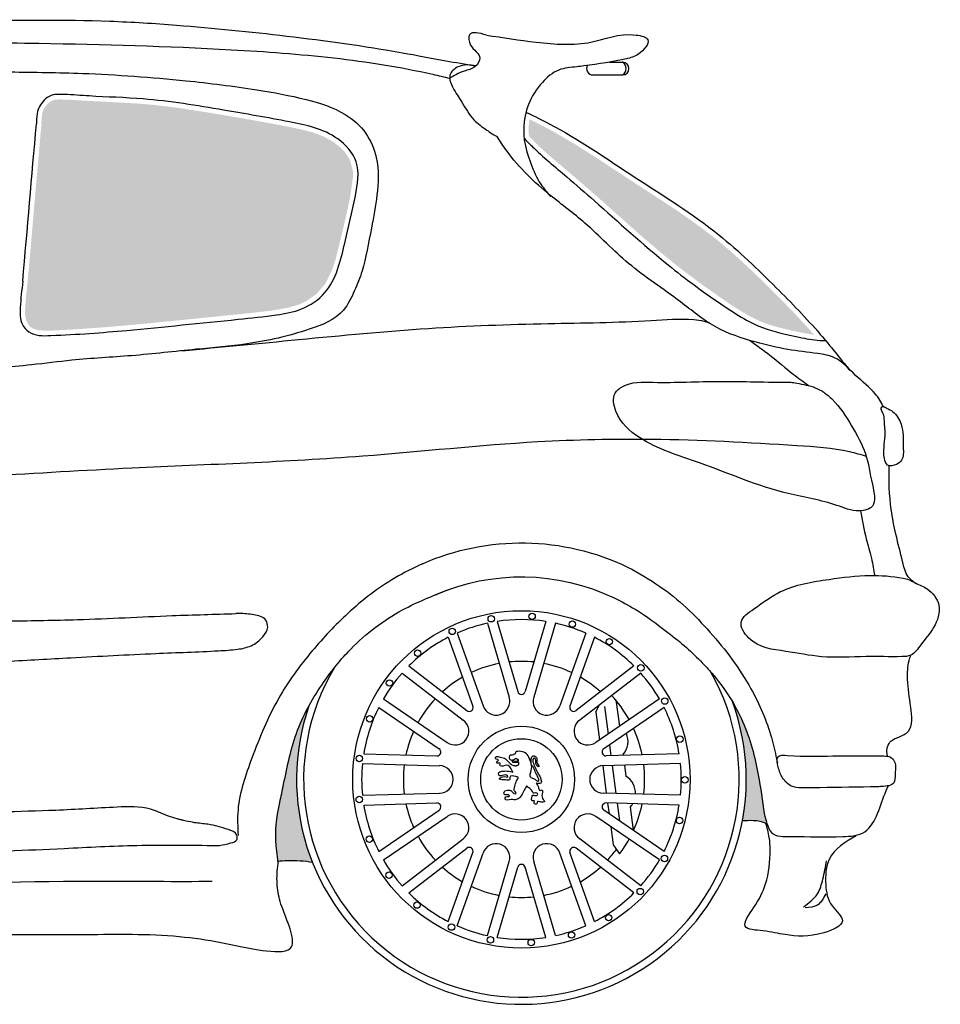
# Model space of a CAD drawing. Extents: x -3.78 to 0.02, y 5.49 to 7.11.
# Tile 2 of 2: x -1.28 to 0.02, y 5.49 to 6.88. Entities that reach past the tile are written whole.
import ezdxf

# ---------------------------------------------------------------- set-up
doc = ezdxf.new("R2010")
doc.units = 0
for name, color, linetype in [('206', 7, 'CONTINUOUS'), ('206-Guard', 8, 'CONTINUOUS'), ('206-Vid', 7, 'CONTINUOUS')]:
    doc.layers.add(name, color=color, linetype=linetype)

msp = doc.modelspace()

# ---------------------------------------------------------------- hatches: boundary and pattern name
at = {"layer": '206-Guard'}
h = msp.add_hatch(color=256, dxfattribs=at)
h.paths.add_polyline_path([(-0.8745, 5.7047), (-0.8772, 5.7128), (-0.8794, 5.7201), (-0.8831, 5.7335), (-0.8858, 5.7453), (-0.8886, 5.7605), (-0.8902, 5.7727), (-0.8918, 5.7896), (-0.8924, 5.8071), (-0.8917, 5.8313), (-0.889, 5.8567), (-0.8864, 5.8714), (-0.8814, 5.8931), (-0.8766, 5.9108), (-0.8811, 5.9021), (-0.886, 5.8915), (-0.8912, 5.8788), (-0.8973, 5.8604), (-0.9015, 5.8451), (-0.9056, 5.8277), (-0.9115, 5.7998), (-0.9158, 5.7794), (-0.9205, 5.7521), (-0.9218, 5.7313), (-0.9212, 5.7159), (-0.9197, 5.7021), (-0.9187, 5.6942), (-0.916, 5.6947), (-0.9049, 5.6956), (-0.8936, 5.6956), (-0.886, 5.6951), (-0.8767, 5.6941), (-0.871, 5.6933), (-0.8719, 5.6977)])
h.paths.add_polyline_path([(-0.2338, 5.7748), (-0.2367, 5.7951), (-0.241, 5.8198), (-0.2448, 5.8378), (-0.2507, 5.8598), (-0.2575, 5.88), (-0.2654, 5.8983), (-0.2723, 5.9117), (-0.2771, 5.9202), (-0.2743, 5.9124), (-0.272, 5.9054), (-0.2692, 5.896), (-0.2666, 5.8863), (-0.264, 5.8747), (-0.2623, 5.8661), (-0.2584, 5.8365), (-0.2576, 5.8238), (-0.2573, 5.8105), (-0.2584, 5.7844), (-0.2597, 5.7716), (-0.2617, 5.7576), (-0.2628, 5.7511), (-0.2578, 5.7517), (-0.2472, 5.7517), (-0.2419, 5.7513), (-0.232, 5.7489), (-0.228, 5.7466), (-0.2298, 5.7528), (-0.2317, 5.7605)])
at = {"layer": '206-Vid'}
h = msp.add_hatch(color=256, dxfattribs=at)
h.paths.add_polyline_path([(-2.383, 6.6134), (-2.3261, 6.6439), (-2.2852, 6.6658), (-2.2449, 6.6869), (-2.2132, 6.7028), (-2.1797, 6.7188), (-2.159, 6.7282), (-2.1346, 6.739), (-2.0912, 6.7571), (-2.0524, 6.7721), (-2.025, 6.782), (-2.0109, 6.7868), (-2.0115, 6.7892), (-2.0145, 6.7935), (-2.0214, 6.7974), (-2.0268, 6.7992), (-2.0327, 6.8004), (-2.0387, 6.8009), (-2.0461, 6.8008), (-2.0559, 6.7997), (-2.0616, 6.7987), (-2.0711, 6.7966), (-2.0811, 6.794), (-2.1055, 6.7863), (-2.1344, 6.7758), (-2.1682, 6.7632), (-2.2024, 6.7504), (-2.2297, 6.74), (-2.255, 6.7299), (-2.2807, 6.7192), (-2.2895, 6.7153), (-2.3358, 6.6941), (-2.377, 6.6743), (-2.4125, 6.6571), (-2.4425, 6.6427), (-2.4804, 6.6245), (-2.5079, 6.6113), (-2.5428, 6.5943), (-2.5533, 6.5891), (-2.6418, 6.545), (-2.7203, 6.5051), (-2.7824, 6.4711), (-2.8352, 6.4427), (-2.8613, 6.4298), (-2.8654, 6.4277), (-2.8578, 6.4274), (-2.8453, 6.4274), (-2.8302, 6.4273), (-2.8174, 6.4269), (-2.8069, 6.4264), (-2.7952, 6.4257), (-2.7844, 6.4249), (-2.7729, 6.4241), (-2.7639, 6.4234), (-2.7464, 6.4221), (-2.7393, 6.4217), (-2.7231, 6.4208), (-2.7173, 6.4205), (-2.7043, 6.4198), (-2.6968, 6.4195), (-2.6837, 6.4272), (-2.6582, 6.4447), (-2.6285, 6.4679), (-2.5939, 6.4933), (-2.5345, 6.5313), (-2.4847, 6.5596), (-2.4395, 6.5838)])
h.paths.add_polyline_path([(-1.4119, 6.5716), (-1.4007, 6.6465), (-1.389, 6.75), (-1.3876, 6.7635), (-1.387, 6.7787), (-1.3882, 6.7876), (-1.3901, 6.7935), (-1.3951, 6.7936), (-1.4048, 6.7936), (-1.4453, 6.7934), (-1.5156, 6.7921), (-1.6202, 6.7872), (-1.7009, 6.7804), (-1.7778, 6.7723), (-1.8464, 6.7616), (-1.9202, 6.7427), (-1.9821, 6.7209), (-2.0358, 6.6992), (-2.0828, 6.6785), (-2.1311, 6.6559), (-2.1848, 6.6292), (-2.2345, 6.6027), (-2.2948, 6.5681), (-2.3264, 6.5487), (-2.3267, 6.5465), (-2.3278, 6.538), (-2.329, 6.5287), (-2.3303, 6.5171), (-2.3318, 6.5005), (-2.3322, 6.4938), (-2.3244, 6.4945), (-2.3112, 6.494), (-2.2952, 6.4894), (-2.284, 6.4818), (-2.2763, 6.4716), (-2.2709, 6.4591), (-2.2685, 6.4494), (-2.2671, 6.439), (-2.2649, 6.42), (-2.2634, 6.4054), (-2.2653, 6.3813), (-2.2707, 6.3643), (-2.2779, 6.3548), (-2.2923, 6.3447), (-2.3012, 6.3406), (-2.2923, 6.3409), (-2.2744, 6.3418), (-2.2298, 6.3447), (-2.149, 6.3508), (-2.0832, 6.3553), (-1.9871, 6.3611), (-1.8952, 6.3665), (-1.7502, 6.3753), (-1.6245, 6.3827), (-1.5436, 6.3881), (-1.4903, 6.3922), (-1.4374, 6.3969), (-1.4319, 6.3974), (-1.432, 6.3994), (-1.4326, 6.4186), (-1.4291, 6.4638), (-1.4241, 6.4995)])
h.paths.add_polyline_path([(-0.8309, 6.5702), (-0.8233, 6.6024), (-0.8171, 6.6309), (-0.8127, 6.6611), (-0.8129, 6.6686), (-0.8168, 6.6842), (-0.8234, 6.6947), (-0.8313, 6.7029), (-0.8414, 6.7107), (-0.8548, 6.718), (-0.8708, 6.7239), (-0.8853, 6.7277), (-0.9128, 6.7333), (-0.946, 6.7394), (-0.9802, 6.7454), (-1.0155, 6.7514), (-1.0624, 6.7586), (-1.0956, 6.7626), (-1.1163, 6.7643), (-1.1516, 6.7663), (-1.1724, 6.7673), (-1.191, 6.7683), (-1.2109, 6.7696), (-1.2282, 6.7702), (-1.235, 6.7695), (-1.2413, 6.7666), (-1.2442, 6.7639), (-1.248, 6.7591), (-1.2505, 6.7548), (-1.2518, 6.7503), (-1.2526, 6.7431), (-1.253, 6.734), (-1.2561, 6.6984), (-1.2587, 6.6687), (-1.2631, 6.6187), (-1.2658, 6.5868), (-1.27, 6.5389), (-1.273, 6.5058), (-1.2736, 6.5005), (-1.2747, 6.491), (-1.2756, 6.4791), (-1.276, 6.4719), (-1.2758, 6.4646), (-1.2745, 6.4583), (-1.2716, 6.4525), (-1.2688, 6.4493), (-1.2645, 6.4465), (-1.2584, 6.4445), (-1.2475, 6.4435), (-1.2406, 6.4437), (-1.2307, 6.4441), (-1.2027, 6.4456), (-1.1562, 6.449), (-1.1011, 6.454), (-1.0482, 6.4593), (-0.99, 6.4652), (-0.95, 6.4693), (-0.9256, 6.4723), (-0.9048, 6.4759), (-0.8892, 6.4805), (-0.8785, 6.4854), (-0.8643, 6.4954), (-0.8518, 6.51), (-0.8428, 6.5279), (-0.8374, 6.5444)])
h.paths.add_polyline_path([(-0.2735, 6.5505), (-0.2933, 6.5676), (-0.3198, 6.5883), (-0.3513, 6.6106), (-0.3748, 6.6262), (-0.421, 6.6562), (-0.4715, 6.6894), (-0.5017, 6.7084), (-0.5307, 6.7253), (-0.5469, 6.7339), (-0.5593, 6.74), (-0.5635, 6.742), (-0.5643, 6.7359), (-0.5646, 6.7308), (-0.5647, 6.7239), (-0.5643, 6.7185), (-0.5604, 6.7144), (-0.556, 6.71), (-0.5491, 6.7033), (-0.5419, 6.6967), (-0.5347, 6.6903), (-0.5278, 6.6844), (-0.5079, 6.6675), (-0.4816, 6.6449), (-0.4651, 6.6304), (-0.4432, 6.6109), (-0.422, 6.592), (-0.3993, 6.572), (-0.3787, 6.5545), (-0.3598, 6.5391), (-0.3438, 6.5266), (-0.3217, 6.5101), (-0.2934, 6.4901), (-0.2797, 6.4807), (-0.2642, 6.4709), (-0.2536, 6.4647), (-0.2389, 6.4574), (-0.2281, 6.4531), (-0.2183, 6.45), (-0.2029, 6.446), (-0.1931, 6.4438), (-0.1814, 6.4414), (-0.1714, 6.4394), (-0.1616, 6.4378), (-0.1615, 6.4378), (-0.1729, 6.4506), (-0.1881, 6.4669), (-0.2077, 6.487), (-0.2302, 6.5096), (-0.2507, 6.5295)])

# ---------------------------------------------------------------- linework, layer by layer
at = {"layer": '206'}
for p, q in [((-0.4506, 6.8227), (-0.4321, 6.8227)), ((-0.4739, 6.8047), (-0.4321, 6.8047)), ((-0.6229, 6.0305), (-0.5922, 5.926)), ((-0.6093, 6.033), (-0.5802, 5.9339)), ((-0.5405, 6.033), (-0.5696, 5.9339)), ((-0.5269, 6.0305), (-0.5575, 5.926)), ((-0.6782, 6.0106), (-0.6434, 5.9133)), ((-0.6657, 6.0166), (-0.6291, 5.9141)), ((-0.4841, 6.0166), (-0.5207, 5.9141)), ((-0.4716, 6.0106), (-0.5063, 5.9133)), ((-0.7338, 5.9702), (-0.652, 5.9071)), ((-0.416, 5.9702), (-0.4978, 5.9071)), ((-0.7433, 5.9602), (-0.6572, 5.8937)), ((-0.4064, 5.9602), (-0.4926, 5.8937)), ((-0.7698, 5.9238), (-0.6799, 5.8623)), ((-0.38, 5.9238), (-0.4699, 5.8623)), ((-0.7764, 5.9116), (-0.6911, 5.8533)), ((-0.4699, 5.905), (-0.4653, 5.9148)), ((-0.3734, 5.9116), (-0.4587, 5.8533)), ((-0.4577, 5.9131), (-0.4526, 5.8741)), ((-0.4414, 5.9223), (-0.4365, 5.8851)), ((-0.4699, 5.905), (-0.4648, 5.8658)), ((-0.4506, 5.8588), (-0.4486, 5.8434)), ((-0.7977, 5.8462), (-0.6944, 5.8432)), ((-0.3521, 5.8462), (-0.4554, 5.8432)), ((-0.4313, 5.845), (-0.4311, 5.8439)), ((-0.7995, 5.8325), (-0.6906, 5.8293)), ((-0.46, 5.8293), (-0.455, 5.7905)), ((-0.3503, 5.8325), (-0.4591, 5.8293)), ((-0.4468, 5.8297), (-0.4416, 5.7901)), ((-0.4293, 5.8302), (-0.4273, 5.8144)), ((-0.7995, 5.7875), (-0.6906, 5.7906)), ((-0.3503, 5.7875), (-0.4591, 5.7906)), ((-0.7977, 5.7737), (-0.6944, 5.7767)), ((-0.3521, 5.7737), (-0.4554, 5.7767)), ((-0.4531, 5.7766), (-0.4512, 5.7615)), ((-0.4398, 5.7763), (-0.4366, 5.7515)), ((-0.4215, 5.7707), (-0.4173, 5.7384)), ((-0.7764, 5.7083), (-0.6911, 5.7666)), ((-0.7698, 5.6962), (-0.6799, 5.7576)), ((-0.38, 5.6962), (-0.4699, 5.7576)), ((-0.3734, 5.7083), (-0.4587, 5.7666)), ((-0.4488, 5.7432), (-0.4454, 5.7178)), ((-0.7433, 5.6598), (-0.6572, 5.7263)), ((-0.4064, 5.6598), (-0.4926, 5.7263)), ((-0.4454, 5.7178), (-0.4363, 5.7047)), ((-0.7338, 5.6497), (-0.652, 5.7128)), ((-0.6782, 5.6093), (-0.6434, 5.7066)), ((-0.6657, 5.6033), (-0.6291, 5.7059)), ((-0.4841, 5.6033), (-0.5207, 5.7059)), ((-0.4716, 5.6093), (-0.5063, 5.7066)), ((-0.416, 5.6497), (-0.4978, 5.7128)), ((-0.6229, 5.5894), (-0.5922, 5.6939)), ((-0.5269, 5.5894), (-0.5575, 5.6939)), ((-0.6093, 5.5869), (-0.5802, 5.686)), ((-0.5405, 5.5869), (-0.5696, 5.686))]:
    msp.add_line(p, q, dxfattribs=at)
for centre, radius in [((-0.5749, 5.81), 0.2382), ((-0.6175, 6.0368), 0.00453), ((-0.5598, 6.0403), 0.00453), ((-0.6726, 6.019), 0.00453), ((-0.503, 6.0293), 0.00453), ((-0.4507, 6.0045), 0.00453), ((-0.7215, 5.9882), 0.00453), ((-0.4062, 5.9675), 0.00453), ((-0.7612, 5.9461), 0.00453), ((-0.3724, 5.9206), 0.00453), ((-0.7892, 5.8955), 0.00453), ((-0.5749, 5.81), 0.0751), ((-0.5749, 5.81), 0.0575), ((-0.3512, 5.8668), 0.00453), ((-0.8038, 5.8395), 0.00453), ((-0.3441, 5.8094), 0.00453), ((-0.8039, 5.7816), 0.00453), ((-0.3515, 5.752), 0.00453), ((-0.7897, 5.7256), 0.00453), ((-0.3729, 5.6983), 0.00453), ((-0.7619, 5.6748), 0.00453), ((-0.4071, 5.6516), 0.00453), ((-0.7224, 5.6325), 0.00453), ((-0.4517, 5.6148), 0.00453), ((-0.6737, 5.6014), 0.00453), ((-0.5041, 5.5903), 0.00453), ((-0.6187, 5.5834), 0.00453), ((-0.561, 5.5796), 0.00453)]:
    msp.add_circle(centre, radius, dxfattribs=at)
for centre, radius, start, end in [((-0.4739, 6.8137), 0.009, 150.4336, 270), ((-0.4321, 6.8137), 0.009, 270, 90), ((-0.4374, 6.8137), 0.0104, 300.4795, 59.5205), ((-0.5749, 5.81), 0.2257, 81.239, 98.761), ((-0.5749, 5.81), 0.2257, 102.2808, 113.7192), ((-0.5749, 5.81), 0.2257, 66.2808, 77.7192), ((-0.5749, 5.81), 0.2257, 117.239, 134.761), ((-0.5749, 5.81), 0.2257, 45.239, 62.761), ((-0.5749, 5.81), 0.3076, 149.057, 29.4855), ((-0.5749, 5.81), 0.1667, 100.8355, 115.1645), ((-0.5749, 5.81), 0.1667, 83.9524, 96.0476), ((-0.5749, 5.81), 0.1667, 64.8355, 79.1645), ((-0.5749, 5.81), 0.2257, 138.2808, 149.7192), ((-0.5749, 5.81), 0.1667, 119.9524, 132.0476), ((-0.5749, 5.81), 0.1667, 47.9524, 60.0476), ((-0.5749, 5.81), 0.2257, 30.2808, 41.7192), ((-0.5749, 5.81), 0.1667, 136.8355, 151.1645), ((-0.6107, 5.9201), 0.0194, 288, 18), ((-0.5749, 5.9355), 0.00552, 196.3508, 343.6492), ((-0.5391, 5.9201), 0.0194, 162, 252), ((-0.5749, 5.81), 0.174, 29.0691, 42.9309), ((-0.5749, 5.81), 0.3176, 160.9409, 20.2514), ((-0.5749, 5.81), 0.2257, 153.239, 170.761), ((-0.6486, 5.9115), 0.00552, 232.3508, 19.6492), ((-0.6107, 5.9201), 0.0194, 198, 288), ((-0.5391, 5.9201), 0.0194, 252, 342), ((-0.5011, 5.9115), 0.00552, 160.3508, 307.6492), ((-0.5749, 5.81), 0.2257, 9.239, 26.761), ((-0.6685, 5.878), 0.0194, 324, 54), ((-0.4812, 5.878), 0.0194, 126, 216), ((-0.4528, 5.8637), 0.0285, 51.6536, 55.8865), ((-0.5749, 5.81), 0.174, 11.5129, 24.4871), ((-0.5749, 5.81), 0.1667, 155.9524, 168.0476), ((-0.4528, 5.8637), 0.0285, 319.0312, 23.6071), ((-0.6942, 5.8487), 0.00552, 268.3508, 55.6492), ((-0.6685, 5.878), 0.0194, 234, 324), ((-0.4812, 5.878), 0.0194, 216, 306), ((-0.4555, 5.8487), 0.00552, 124.3508, 271.6492), ((-0.5749, 5.81), 0.2257, 174.2808, 185.7192), ((-0.5749, 5.81), 0.1667, 172.8355, 187.1645), ((-0.6906, 5.81), 0.0194, 0, 90), ((-0.4591, 5.81), 0.0194, 90, 180), ((-0.5749, 5.81), 0.174, 353.0691, 6.9309), ((-0.5749, 5.81), 0.2257, 354.2808, 5.7192), ((-0.4423, 5.7902), 0.0285, 358.1905, 58.201), ((-0.6906, 5.81), 0.0194, 270, 360), ((-0.4591, 5.81), 0.0194, 180, 270), ((-0.5749, 5.81), 0.2257, 189.239, 206.761), ((-0.5749, 5.81), 0.1667, 191.9524, 204.0476), ((-0.6942, 5.7712), 0.00552, 304.3508, 91.6492), ((-0.4555, 5.7712), 0.00552, 88.3508, 235.6492), ((-0.4423, 5.7902), 0.0285, 316.7167, 329.2311), ((-0.5749, 5.81), 0.174, 335.5129, 348.4871), ((-0.5749, 5.81), 0.2257, 333.239, 350.761), ((-0.6685, 5.7419), 0.0194, 36, 126), ((-0.4812, 5.7419), 0.0194, 54, 144), ((-0.6685, 5.7419), 0.0194, 306, 36), ((-0.4812, 5.7419), 0.0194, 144, 234), ((-0.5749, 5.81), 0.1667, 208.8355, 223.1645), ((-0.6107, 5.6999), 0.0194, 72, 162), ((-0.6107, 5.6999), 0.0194, 342, 72), ((-0.5391, 5.6999), 0.0194, 108, 198), ((-0.5391, 5.6999), 0.0194, 18, 108), ((-0.5749, 5.81), 0.174, 322.7677, 330.9309), ((-0.6486, 5.7085), 0.00552, 340.3508, 127.6492), ((-0.5011, 5.7085), 0.00552, 52.3508, 199.6492), ((-0.5749, 5.81), 0.1667, 316.8355, 323.5922), ((-0.5749, 5.81), 0.2257, 210.2808, 221.7192), ((-0.5749, 5.6845), 0.00552, 16.3508, 163.6492), ((-0.5749, 5.81), 0.2257, 318.2808, 329.7192), ((-0.5749, 5.81), 0.1667, 227.9524, 240.0476), ((-0.5749, 5.81), 0.1667, 299.9524, 312.0476), ((-0.5749, 5.81), 0.1667, 244.8355, 259.1645), ((-0.5749, 5.81), 0.1667, 280.8355, 295.1645), ((-0.5749, 5.81), 0.2257, 225.239, 242.761), ((-0.5749, 5.81), 0.2257, 297.239, 314.761), ((-0.5749, 5.81), 0.1667, 263.9524, 276.0476), ((-0.5749, 5.81), 0.2257, 246.2808, 257.7192), ((-0.5749, 5.81), 0.2257, 282.2808, 293.7192), ((-0.5749, 5.81), 0.2257, 261.239, 278.761)]:
    msp.add_arc(centre, radius, start, end, dxfattribs=at)
at = {"layer": '206', "extrusion": (0, 0, -1)}
for major_axis in [(0, 0.3749), (0, 0.327)]:
    msp.add_ellipse((-0.5749, 5.7691), major_axis=major_axis, ratio=0.959877, start_param=5.884099, end_param=6.713037, dxfattribs=at)
at = {"layer": '206'}
for points, knots in [([(-0.6404, 6.8171), (-0.6542, 6.8195), (-0.6884, 6.8254), (-0.7766, 6.8425), (-0.9035, 6.8598), (-1.0413, 6.8737), (-1.19, 6.8832), (-1.3493, 6.8807), (-1.526, 6.8783), (-1.6892, 6.8718), (-1.8292, 6.8555), (-1.9308, 6.8437), (-1.9795, 6.832), (-1.9891, 6.8296)], [0, 0, 0, 0, 0.03388, 0.084444, 0.218048, 0.344664, 0.42105, 0.579932, 0.731759, 0.850568, 0.976761, 1.074341, 1.098331, 1.098331, 1.098331, 1.098331]), ([(-0.6243, 6.861), (-0.6011, 6.8574), (-0.5527, 6.8498), (-0.4782, 6.8444), (-0.4336, 6.8666), (-0.3877, 6.856), (-0.4081, 6.8323), (-0.4394, 6.8238), (-0.4688, 6.8198), (-0.4933, 6.8166), (-0.4965, 6.8161)], [0, 0, 0, 0, 0.0711162, 0.1482236, 0.2127092, 0.2307614, 0.2549262, 0.2729784, 0.3341546, 0.343478, 0.343478, 0.343478, 0.343478]), ([(-2.6985, 6.4105), (-2.666, 6.428), (-2.6044, 6.4818), (-2.497, 6.5469), (-2.3603, 6.6165), (-2.2299, 6.6891), (-2.1066, 6.7448), (-2.0057, 6.7821), (-1.9001, 6.8136), (-1.7569, 6.8364), (-1.5886, 6.8495), (-1.4176, 6.8512), (-1.2206, 6.8495), (-1.0267, 6.8441), (-0.8409, 6.8309), (-0.738, 6.8149), (-0.6841, 6.8019), (-0.6762, 6.7999)], [0, 0, 0, 0, 0.06274, 0.195085, 0.300258, 0.432964, 0.554203, 0.6265, 0.693156, 0.820888, 0.977767, 1.103117, 1.236477, 1.456752, 1.574411, 1.689139, 1.708898, 1.708898, 1.708898, 1.708898]), ([(-0.6392, 6.8175), (-0.6392, 6.8175), (-0.6477, 6.819), (-0.662, 6.8204), (-0.6798, 6.8047), (-0.671, 6.7838), (-0.6576, 6.7653), (-0.645, 6.7413), (-0.6256, 6.7282), (-0.6144, 6.7201), (-0.6093, 6.7179)], [0.0291617, 0.0291617, 0.0291617, 0.0291617, 0.0292874, 0.0498246, 0.0627071, 0.0767857, 0.095733, 0.1194233, 0.138101, 0.1516856, 0.1516856, 0.1516856, 0.1516856]), ([(-1.2969, 6.809), (-1.2629, 6.8086), (-1.1801, 6.8075), (-1.064, 6.7992), (-0.9581, 6.7859), (-0.8824, 6.7723), (-0.8281, 6.7551), (-0.7937, 6.7258), (-0.7752, 6.6827), (-0.7778, 6.6353), (-0.7872, 6.5866), (-0.7974, 6.5316), (-0.8093, 6.5023), (-0.8281, 6.4625), (-0.8874, 6.4396), (-0.9558, 6.4241), (-1.0409, 6.4171), (-1.123, 6.4075), (-1.2009, 6.4037), (-1.2633, 6.3953), (-1.2979, 6.3924), (-1.3136, 6.3911)], [0, 0, 0, 0, 0.082607, 0.201194, 0.283026, 0.34105, 0.389878, 0.421775, 0.449559, 0.490237, 0.528159, 0.575076, 0.603434, 0.627668, 0.671191, 0.744163, 0.802628, 0.877157, 0.945523, 0.991917, 1.029985, 1.029985, 1.029985, 1.029985]), ([(-1.2792, 6.5134), (-1.2806, 6.5007), (-1.2831, 6.4827), (-1.2834, 6.4546), (-1.2669, 6.4359), (-1.212, 6.4374), (-1.1168, 6.4449), (-1.0091, 6.4563), (-0.9268, 6.4645), (-0.8838, 6.4722), (-0.8397, 6.5015), (-0.8248, 6.5663), (-0.8102, 6.6258), (-0.801, 6.6823), (-0.8412, 6.7262), (-0.9104, 6.7404), (-1.0022, 6.7564), (-1.0962, 6.7719), (-1.1723, 6.7738), (-1.2163, 6.7772), (-1.242, 6.7778), (-1.2561, 6.7607), (-1.2595, 6.7541), (-1.2599, 6.7376), (-1.2599, 6.7356)], [0.1664206, 0.1664206, 0.1664206, 0.1664206, 0.1972421, 0.2160763, 0.2270051, 0.2525258, 0.3396768, 0.4678605, 0.5120192, 0.5411981, 0.5734237, 0.6323949, 0.685773, 0.7231333, 0.7559992, 0.8143371, 0.8910324, 0.9836786, 1.0455338, 1.0740268, 1.0938017, 1.1029926, 1.1217405, 1.1244822, 1.1244822, 1.1244822, 1.1244822]), ([(-0.5685, 6.752), (-0.5544, 6.7456), (-0.5024, 6.7197), (-0.4149, 6.659), (-0.3023, 6.5896), (-0.2193, 6.5093), (-0.1574, 6.4458), (-0.1251, 6.405), (-0.1116, 6.388)], [0.033585, 0.033585, 0.033585, 0.033585, 0.059248, 0.1738076, 0.2884711, 0.3762076, 0.4480715, 0.4995712, 0.4995712, 0.4995712, 0.4995712]), ([(-0.0636, 6.3361), (-0.0666, 6.3427), (-0.0774, 6.36), (-0.1039, 6.379), (-0.1269, 6.4069), (-0.1627, 6.4123), (-0.1998, 6.4164), (-0.2486, 6.428), (-0.3026, 6.4455), (-0.3577, 6.492), (-0.4239, 6.534), (-0.4786, 6.5927), (-0.5412, 6.6387), (-0.5844, 6.6792), (-0.6049, 6.711), (-0.6093, 6.7179)], [0.2026405, 0.2026405, 0.2026405, 0.2026405, 0.2192984, 0.2499382, 0.2807062, 0.3006006, 0.3350786, 0.3723935, 0.4221231, 0.4704541, 0.543135, 0.6100879, 0.6597103, 0.7297642, 0.749047, 0.749047, 0.749047, 0.749047]), ([(-0.5711, 6.7155), (-0.5649, 6.709), (-0.5482, 6.692), (-0.5137, 6.6636), (-0.4503, 6.6085), (-0.3806, 6.5441), (-0.3006, 6.4856), (-0.2399, 6.446), (-0.1903, 6.4361), (-0.1605, 6.4299), (-0.1481, 6.4298), (-0.1454, 6.4298)], [0.043115, 0.043115, 0.043115, 0.043115, 0.0533067, 0.1046636, 0.1455251, 0.2557173, 0.3295157, 0.3841535, 0.4273104, 0.4511192, 0.4575988, 0.4575988, 0.4575988, 0.4575988]), ([(-1.0547, 6.4152), (-0.9997, 6.4205), (-0.8836, 6.4316), (-0.7112, 6.4484), (-0.5449, 6.4541), (-0.42, 6.4553), (-0.3466, 6.4615), (-0.3194, 6.4579), (-0.3126, 6.4556), (-0.3104, 6.4548)], [0, 0, 0, 0, 0.1342654, 0.2833854, 0.4206668, 0.5385535, 0.5873532, 0.5989191, 0.6047132, 0.6047132, 0.6047132, 0.6047132]), ([(-0.2521, 6.4298), (-0.2427, 6.423), (-0.2217, 6.408), (-0.1953, 6.3851), (-0.1766, 6.3714), (-0.1692, 6.3661)], [0.00498674, 0.00498674, 0.00498674, 0.00498674, 0.03283304, 0.06684815, 0.08846244, 0.08846244, 0.08846244, 0.08846244]), ([(-0.1946, 6.3707), (-0.2282, 6.3707), (-0.2932, 6.3737), (-0.3714, 6.3692), (-0.4239, 6.3722), (-0.4476, 6.3536), (-0.4411, 6.3187), (-0.3982, 6.2806), (-0.3096, 6.2547), (-0.2197, 6.2144), (-0.1406, 6.203), (-0.1036, 6.1864), (-0.0713, 6.194), (-0.0816, 6.2335), (-0.0862, 6.2699), (-0.1087, 6.3105), (-0.1279, 6.3403), (-0.1504, 6.3597), (-0.1683, 6.3667), (-0.1844, 6.3689), (-0.1917, 6.3708), (-0.1946, 6.3707)], [0, 0, 0, 0, 0.1006808, 0.1939959, 0.2386173, 0.2516628, 0.2762246, 0.3248461, 0.4162559, 0.5482451, 0.6188224, 0.6515806, 0.6709907, 0.700428, 0.7432718, 0.7860694, 0.8307322, 0.8464489, 0.8728914, 0.8866173, 0.8952985, 0.8952985, 0.8952985, 0.8952985]), ([(-0.0591, 6.3342), (-0.0559, 6.3329), (-0.0467, 6.3282), (-0.0348, 6.308), (-0.0362, 6.2845), (-0.0347, 6.2619), (-0.0456, 6.2537), (-0.0587, 6.2506), (-0.0634, 6.2654), (-0.0631, 6.279), (-0.0603, 6.2968), (-0.0623, 6.3126), (-0.0626, 6.326), (-0.0673, 6.3314), (-0.0665, 6.3348), (-0.066, 6.3356)], [0.006831, 0.006831, 0.006831, 0.006831, 0.0151402, 0.0318556, 0.0572132, 0.0716062, 0.0788585, 0.0890778, 0.0972719, 0.1094913, 0.1221701, 0.138474, 0.1471768, 0.1520965, 0.1542054, 0.1542054, 0.1542054, 0.1542054]), ([(-0.0591, 6.3342), (-0.0595, 6.3344), (-0.0603, 6.3349), (-0.0617, 6.3354), (-0.0631, 6.3359), (-0.0642, 6.3364), (-0.0651, 6.3365), (-0.0657, 6.336), (-0.066, 6.3356), (-0.0662, 6.3354)], [0.000515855, 0.000515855, 0.000515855, 0.000515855, 0.00155596, 0.002811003, 0.004102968, 0.005095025, 0.005775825, 0.006201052, 0.006889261, 0.006889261, 0.006889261, 0.006889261]), ([(-3.3499, 5.9582), (-3.3398, 5.9719), (-3.3156, 6.0049), (-3.2711, 6.0551), (-3.2077, 6.1043), (-3.1155, 6.1349), (-2.9999, 6.1474), (-2.8466, 6.1587), (-2.5919, 6.1669), (-2.2537, 6.1899), (-1.8736, 6.203), (-1.5013, 6.2266), (-1.1508, 6.251), (-0.8249, 6.261), (-0.5809, 6.2882), (-0.3759, 6.2925), (-0.2294, 6.2847), (-0.1276, 6.2778), (-0.0957, 6.2689), (-0.088, 6.2665)], [0, 0, 0, 0, 0.040473, 0.09676, 0.159229, 0.22996, 0.328711, 0.441449, 0.603548, 0.947988, 1.26533, 1.527909, 1.854542, 2.11917, 2.320185, 2.4506, 2.616813, 2.677591, 2.697114, 2.697114, 2.697114, 2.697114]), ([(-0.0169, 6.0856), (-0.0212, 6.0888), (-0.0315, 6.0966), (-0.0379, 6.1235), (-0.046, 6.1545), (-0.055, 6.1996), (-0.056, 6.2321), (-0.0555, 6.2529)], [0, 0, 0, 0, 0.012544, 0.0302863, 0.0613244, 0.0889659, 0.137167, 0.137167, 0.137167, 0.137167]), ([(-0.096, 6.1894), (-0.0937, 6.176), (-0.0896, 6.1536), (-0.0801, 6.1245), (-0.0776, 6.1055), (-0.0759, 6.098)], [0.00800178, 0.00800178, 0.00800178, 0.00800178, 0.03956874, 0.06127633, 0.07922496, 0.07922496, 0.07922496, 0.07922496]), ([(-0.7147, 6.1146), (-0.7278, 6.1082), (-0.7657, 6.0897), (-0.8187, 6.0482), (-0.8732, 5.9904), (-0.9227, 5.9235), (-0.954, 5.846), (-0.9772, 5.7804), (-0.9757, 5.743), (-0.9752, 5.731)], [0, 0, 0, 0, 0.0432253, 0.1254681, 0.1967444, 0.2765505, 0.366429, 0.4391156, 0.4735485, 0.4735485, 0.4735485, 0.4735485]), ([(-0.4249, 6.1099), (-0.4094, 6.1013), (-0.3662, 6.0771), (-0.3063, 6.0191), (-0.2518, 5.9471), (-0.2246, 5.8835), (-0.2163, 5.8471), (-0.2138, 5.8351), (-0.2134, 5.8332)], [0, 0, 0, 0, 0.042574, 0.1189056, 0.1966371, 0.2553451, 0.2794716, 0.2839626, 0.2839626, 0.2839626, 0.2839626]), ([(-0.0359, 6.0943), (-0.0514, 6.0969), (-0.0866, 6.0999), (-0.1439, 6.0922), (-0.2039, 6.0826), (-0.2391, 6.0553), (-0.2717, 6.0342), (-0.2474, 5.9956), (-0.2025, 5.9922), (-0.1476, 5.9803), (-0.0919, 5.9842), (-0.051, 5.9829), (-0.0217, 5.9838), (-0.009, 6.0038), (0.0091, 6.023), (0.0202, 6.0559), (0.0016, 6.0792), (-0.0158, 6.0857), (-0.0268, 6.0918), (-0.033, 6.0938), (-0.0359, 6.0943)], [0, 0, 0, 0, 0.0469475, 0.1048112, 0.1752041, 0.2196581, 0.2451069, 0.2692429, 0.3244647, 0.3753857, 0.4383984, 0.4888086, 0.5015388, 0.5218979, 0.5514084, 0.582822, 0.609811, 0.6278586, 0.638338, 0.6471692, 0.6471692, 0.6471692, 0.6471692]), ([(-0.9162, 5.7774), (-0.9144, 5.7859), (-0.9072, 5.8202), (-0.8951, 5.8805), (-0.8586, 5.9438), (-0.8108, 6.0037), (-0.7504, 6.0494), (-0.7003, 6.0691), (-0.6784, 6.0778)], [0, 0, 0, 0, 0.0252615, 0.1011827, 0.1757102, 0.2347646, 0.3251789, 0.3952497, 0.3952497, 0.3952497, 0.3952497]), ([(-0.4441, 6.0664), (-0.434, 6.0612), (-0.4072, 6.0476), (-0.374, 6.0221), (-0.342, 5.9973), (-0.3267, 5.9819), (-0.3194, 5.9746)], [0, 0, 0, 0, 0.0336231, 0.0894751, 0.1228985, 0.153322, 0.153322, 0.153322, 0.153322]), ([(-1.3021, 5.9767), (-1.2718, 5.9784), (-1.2016, 5.9824), (-1.1019, 5.9877), (-1.0232, 5.9904), (-0.9782, 5.993), (-0.9557, 5.9973), (-0.9409, 6.0091), (-0.9316, 6.0228), (-0.9358, 6.0391), (-0.9541, 6.0432), (-0.9681, 6.0443), (-0.9767, 6.0441), (-0.9785, 6.0441)], [0, 0, 0, 0, 0.0910254, 0.2109563, 0.2998253, 0.326703, 0.3467086, 0.3669826, 0.3817763, 0.391583, 0.4099317, 0.4304828, 0.4357614, 0.4357614, 0.4357614, 0.4357614]), ([(-1.2971, 6.0337), (-1.2654, 6.0342), (-1.189, 6.0353), (-1.0828, 6.0412), (-1.0083, 6.0432), (-0.9785, 6.0441)], [0, 0, 0, 0, 0.095246, 0.2292423, 0.3187659, 0.3187659, 0.3187659, 0.3187659]), ([(-0.0575, 5.8427), (-0.058, 5.8439), (-0.0599, 5.8511), (-0.0556, 5.8651), (-0.0408, 5.8699), (-0.0208, 5.8793), (-0.0253, 5.9157), (-0.0303, 5.9464), (-0.0294, 5.9721), (-0.0258, 5.9829), (-0.0249, 5.9853)], [0.0089341, 0.0089341, 0.0089341, 0.0089341, 0.0121369, 0.0264389, 0.0365588, 0.0491328, 0.0755023, 0.1064662, 0.1273474, 0.1333327, 0.1333327, 0.1333327, 0.1333327]), ([(-0.3194, 5.9746), (-0.3148, 5.9699), (-0.2919, 5.945), (-0.2587, 5.8942), (-0.2404, 5.8239), (-0.2345, 5.78), (-0.232, 5.7618)], [0.0852739, 0.0852739, 0.0852739, 0.0852739, 0.1008506, 0.1654958, 0.2260061, 0.2689655, 0.2689655, 0.2689655, 0.2689655]), ([(-0.5879, 5.8221), (-0.5901, 5.8262), (-0.5942, 5.8335), (-0.603, 5.8267), (-0.6063, 5.8309), (-0.6035, 5.8325), (-0.6072, 5.8333), (-0.6102, 5.8321), (-0.6098, 5.836), (-0.6054, 5.8382), (-0.6105, 5.8377), (-0.6118, 5.8401), (-0.6106, 5.8431), (-0.6049, 5.8414), (-0.5987, 5.8408), (-0.5932, 5.8352), (-0.5891, 5.8301), (-0.5846, 5.8294), (-0.5824, 5.8293), (-0.5819, 5.8293)], [0, 0, 0, 0, 0.01126101, 0.02034275, 0.02196095, 0.02377042, 0.02606042, 0.02895734, 0.03151549, 0.03458667, 0.03792506, 0.04003505, 0.0419835, 0.04596676, 0.05422371, 0.0619192, 0.06832286, 0.07315385, 0.07484256, 0.07484256, 0.07484256, 0.07484256]), ([(-0.5525, 5.8076), (-0.5537, 5.8086), (-0.5562, 5.8108), (-0.5605, 5.8113), (-0.5634, 5.8153), (-0.5611, 5.8216), (-0.5594, 5.83), (-0.5635, 5.8388), (-0.5675, 5.8481), (-0.5761, 5.8501), (-0.5811, 5.8495), (-0.5838, 5.8484), (-0.5831, 5.8457), (-0.586, 5.8456), (-0.5877, 5.8435), (-0.5913, 5.8452), (-0.5928, 5.8407), (-0.5905, 5.8369), (-0.586, 5.8372), (-0.5836, 5.84), (-0.5799, 5.8389), (-0.5794, 5.8369), (-0.5793, 5.8357)], [0, 0, 0, 0, 0.00467723, 0.00979473, 0.0122591, 0.01828005, 0.02814277, 0.03770909, 0.04665835, 0.05709429, 0.06058153, 0.06254199, 0.06456709, 0.06651946, 0.06935667, 0.07208216, 0.07548577, 0.07971135, 0.083704, 0.08687461, 0.08968892, 0.09309825, 0.09309825, 0.09309825, 0.09309825]), ([(-0.0817, 5.7993), (-0.109, 5.7989), (-0.1417, 5.7984), (-0.1788, 5.7978), (-0.195, 5.799), (-0.2072, 5.8118), (-0.212, 5.8256), (-0.2164, 5.8452), (-0.1772, 5.8417), (-0.1379, 5.8436), (-0.0951, 5.8433), (-0.0743, 5.8431)], [0, 0, 0, 0, 0.0816626, 0.0977458, 0.1121865, 0.1288238, 0.144894, 0.158504, 0.1722385, 0.2365744, 0.2971958, 0.2971958, 0.2971958, 0.2971958]), ([(-0.0743, 5.8431), (-0.0706, 5.8432), (-0.0633, 5.8432), (-0.0507, 5.8425), (-0.0451, 5.8293), (-0.0477, 5.8178), (-0.0465, 5.801), (-0.0631, 5.8003), (-0.0737, 5.7993), (-0.0791, 5.7993), (-0.0817, 5.7993)], [0, 0, 0, 0, 0.01113452, 0.02254015, 0.03443003, 0.04618824, 0.05807591, 0.07549408, 0.08380505, 0.09159496, 0.09159496, 0.09159496, 0.09159496]), ([(-0.5793, 5.8357), (-0.5803, 5.8356), (-0.5827, 5.8354), (-0.585, 5.8354), (-0.5889, 5.8358), (-0.5862, 5.8333), (-0.5832, 5.8344), (-0.5806, 5.8343), (-0.5792, 5.8341)], [0.00070841, 0.00070841, 0.00070841, 0.00070841, 0.00358795, 0.00796434, 0.00963298, 0.01124526, 0.0150069, 0.01915162, 0.01915162, 0.01915162, 0.01915162]), ([(-0.5792, 5.8341), (-0.5792, 5.8339), (-0.5791, 5.8324), (-0.5787, 5.8304), (-0.5809, 5.8293), (-0.582, 5.8293), (-0.5826, 5.8293)], [0.094531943, 0.094531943, 0.094531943, 0.094531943, 0.095138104, 0.09841845, 0.099879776, 0.101701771, 0.101701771, 0.101701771, 0.101701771]), ([(-0.232, 5.7618), (-0.2309, 5.7571), (-0.2288, 5.7479), (-0.2209, 5.7286), (-0.1761, 5.7299), (-0.137, 5.7278), (-0.0874, 5.7311), (-0.0701, 5.7629), (-0.0636, 5.7861), (-0.0576, 5.7987), (-0.0566, 5.8009)], [0, 0, 0, 0, 0.0112881, 0.0226234, 0.0448167, 0.1045676, 0.1304909, 0.1551029, 0.1823153, 0.1880769, 0.1880769, 0.1880769, 0.1880769]), ([(-1.0519, 5.752), (-1.0602, 5.7537), (-1.0761, 5.7583), (-1.1056, 5.7727), (-1.1597, 5.7703), (-1.2295, 5.7658), (-1.3206, 5.7641), (-1.4351, 5.7552), (-1.5834, 5.7485), (-1.7493, 5.7513), (-1.9328, 5.748), (-2.1209, 5.7412), (-2.2947, 5.7382), (-2.4266, 5.735), (-2.515, 5.7275), (-2.5643, 5.7243), (-2.5849, 5.723)], [0.041251, 0.041251, 0.041251, 0.041251, 0.061869, 0.081151, 0.119588, 0.189715, 0.253055, 0.340384, 0.469176, 0.61343, 0.743741, 0.915348, 1.070736, 1.16627, 1.236025, 1.286295, 1.286295, 1.286295, 1.286295]), ([(-0.9185, 5.6924), (-0.919, 5.6977), (-0.9233, 5.725), (-0.9215, 5.7519), (-0.9169, 5.7743), (-0.9162, 5.7774)], [1.26344883, 1.26344883, 1.26344883, 1.26344883, 1.27503094, 1.32145985, 1.32891377, 1.32891377, 1.32891377, 1.32891377]), ([(-1.0015, 5.7168), (-0.9964, 5.7177), (-0.988, 5.7193), (-0.9759, 5.7227), (-0.9763, 5.7351), (-0.9898, 5.7393), (-1.003, 5.744), (-1.0191, 5.7471), (-1.0384, 5.7486), (-1.0527, 5.7521), (-1.0607, 5.7541)], [0.00633418, 0.00633418, 0.00633418, 0.00633418, 0.01955391, 0.02715275, 0.03206602, 0.04372137, 0.05588241, 0.0677192, 0.08302473, 0.10310303, 0.10310303, 0.10310303, 0.10310303]), ([(-0.2282, 5.7473), (-0.2314, 5.7488), (-0.2403, 5.752), (-0.2522, 5.7517), (-0.2604, 5.7516), (-0.2628, 5.7515)], [0.00907133, 0.00907133, 0.00907133, 0.00907133, 0.01756639, 0.03193385, 0.03754756, 0.03754756, 0.03754756, 0.03754756]), ([(-2.4256, 5.6992), (-2.3882, 5.6988), (-2.2502, 5.6974), (-1.9964, 5.6945), (-1.6855, 5.6997), (-1.4218, 5.7044), (-1.2399, 5.7113), (-1.1146, 5.7182), (-1.0414, 5.7169), (-1.0025, 5.7168), (-1.0015, 5.7168)], [0, 0, 0, 0, 0.091006, 0.335372, 0.616971, 0.846818, 0.976372, 1.059544, 1.151786, 1.154133, 1.154133, 1.154133, 1.154133]), ([(-0.9187, 5.6945), (-0.9144, 5.695), (-0.898, 5.6965), (-0.8815, 5.6949), (-0.8695, 5.6931)], [0.00663334, 0.00663334, 0.00663334, 0.00663334, 0.01725726, 0.04661291, 0.04661291, 0.04661291, 0.04661291]), ([(-2.4551, 5.6525), (-2.362, 5.6526), (-2.0185, 5.6531), (-1.5669, 5.6598), (-1.1816, 5.6676), (-1.0441, 5.6656), (-1.0148, 5.6664), (-1.0118, 5.6664)], [0, 0, 0, 0, 0.226251, 0.834793, 1.098393, 1.162238, 1.169515, 1.169515, 1.169515, 1.169515])]:
    msp.add_open_spline(points, degree=3, knots=knots, dxfattribs=at)
for points in [[(-0.6243, 6.861), (-0.648, 6.8614), (-0.6467, 6.8469), (-0.6335, 6.8285), (-0.6401, 6.8166), (-0.6559, 6.8101), (-0.677, 6.7995)], [(-0.4965, 6.8161), (-0.5222, 6.8116), (-0.5453, 6.7942), (-0.565, 6.7629), (-0.5708, 6.7132), (-0.5615, 6.6796), (-0.5476, 6.6506), (-0.5337, 6.6333)], [(-0.561, 5.8324), (-0.5609, 5.8357), (-0.5602, 5.8417), (-0.5582, 5.8434), (-0.5538, 5.841), (-0.5531, 5.836), (-0.5523, 5.8318), (-0.5504, 5.8292), (-0.5504, 5.8281), (-0.5519, 5.8281), (-0.554, 5.831), (-0.5545, 5.8356), (-0.5551, 5.8388), (-0.5566, 5.84), (-0.558, 5.8393), (-0.558, 5.8328), (-0.5512, 5.8183), (-0.5473, 5.81), (-0.5475, 5.8048), (-0.5502, 5.8042), (-0.554, 5.8047)], [(-0.5607, 5.8306), (-0.5585, 5.8273), (-0.5549, 5.8191), (-0.5516, 5.8125), (-0.5506, 5.8087), (-0.5512, 5.8073), (-0.552, 5.8073), (-0.5525, 5.8076)], [(-0.5789, 5.8125), (-0.5829, 5.8142), (-0.5912, 5.8129), (-0.5912, 5.81), (-0.5956, 5.8091), (-0.602, 5.8095), (-0.6058, 5.8102), (-0.6016, 5.8138), (-0.5939, 5.8138), (-0.5958, 5.8161), (-0.6035, 5.815), (-0.6066, 5.8161), (-0.6066, 5.8197), (-0.6009, 5.8216), (-0.5925, 5.8214), (-0.5869, 5.8208), (-0.5879, 5.8221)], [(-0.5846, 5.7983), (-0.5825, 5.8062), (-0.5789, 5.8125)], [(-0.5673, 5.8009), (-0.5711, 5.7947), (-0.5772, 5.7844), (-0.5821, 5.7816), (-0.5895, 5.7814), (-0.598, 5.7823), (-0.5967, 5.7852), (-0.5916, 5.7861), (-0.5935, 5.7882), (-0.5977, 5.7882), (-0.5994, 5.7897), (-0.5982, 5.7937), (-0.5946, 5.7947), (-0.5884, 5.7933), (-0.5857, 5.7903), (-0.5825, 5.7903), (-0.5836, 5.7928), (-0.5853, 5.7947), (-0.5846, 5.7983)], [(-0.554, 5.8047), (-0.5507, 5.7981), (-0.5484, 5.7945), (-0.5457, 5.7952), (-0.545, 5.7918), (-0.545, 5.7831), (-0.5423, 5.7784), (-0.5448, 5.778), (-0.5495, 5.7784), (-0.5524, 5.7789), (-0.5533, 5.7757), (-0.5569, 5.7761), (-0.5567, 5.7799), (-0.5594, 5.7799), (-0.5603, 5.7842), (-0.5588, 5.7875), (-0.5533, 5.7873), (-0.5518, 5.7892), (-0.5552, 5.7909), (-0.5579, 5.7905), (-0.5594, 5.793), (-0.5645, 5.7981), (-0.5673, 5.8009)], [(-0.102, 5.7305), (-0.1399, 5.6978), (-0.1451, 5.6613), (-0.136, 5.6313), (-0.1216, 5.6104), (-0.1477, 5.5935), (-0.2026, 5.5908), (-0.2339, 5.5961), (-0.2587, 5.6026), (-0.247, 5.6287), (-0.23, 5.6626), (-0.2235, 5.7109), (-0.2248, 5.7279), (-0.23, 5.7487)], [(-2.6761, 5.6673), (-2.6812, 5.6308), (-2.6856, 5.6045), (-2.6724, 5.5775), (-2.6286, 5.5666), (-2.5089, 5.5783), (-2.3351, 5.5848), (-2.1109, 5.5885), (-1.845, 5.5882), (-1.369, 5.591), (-1.1898, 5.591), (-1.0582, 5.5882), (-0.9994, 5.5798), (-0.9406, 5.5686), (-0.9014, 5.5714), (-0.9121, 5.627), (-0.919, 5.6537), (-0.9198, 5.6803), (-0.9182, 5.6947)], [(-0.1765, 5.63), (-0.1569, 5.6483), (-0.1491, 5.6691), (-0.1438, 5.6952)], [(-0.1451, 5.6483), (-0.1569, 5.6326), (-0.1739, 5.6287)]]:
    msp.add_spline(points, degree=3, dxfattribs=at)
msp.add_open_spline([(-1.2792, 6.5134), (-1.2728, 6.5875), (-1.2664, 6.6615), (-1.2599, 6.7356)], degree=3, dxfattribs=at)

doc.saveas('drawing.dxf')
